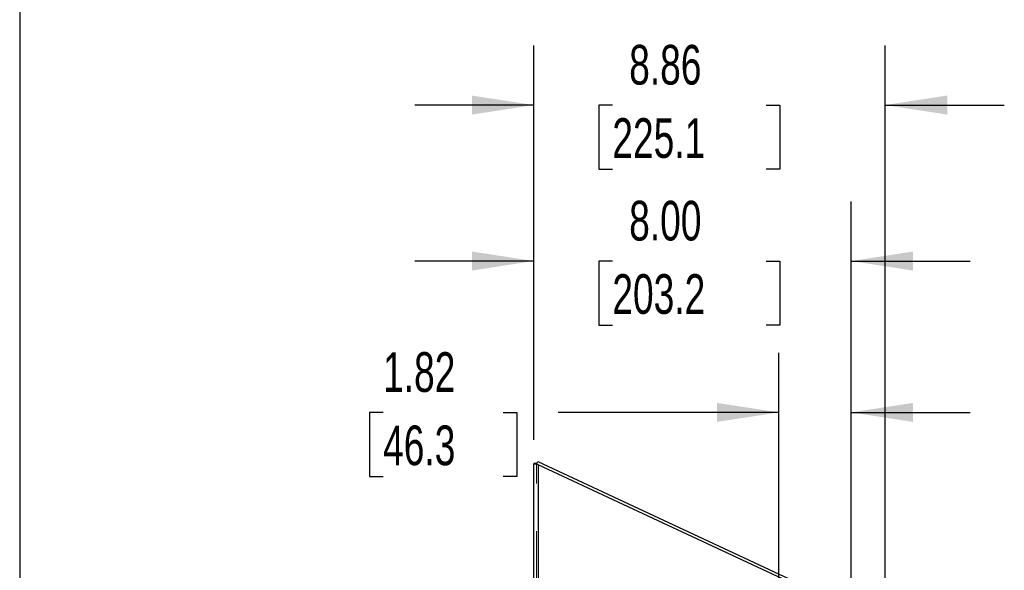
# Model space of a CAD drawing. Header units: inches. Extents: x 0.2 to 10.8, y 0.2 to 8.2.
# Tile 37 of 112: x 0.2 to 2.3, y 5.2 to 6.3. Entities that reach past the tile are written whole.
import ezdxf

# ---------------------------------------------------------------- set-up
doc = ezdxf.new("R2010")
doc.units = ezdxf.units.IN
doc.header["$MEASUREMENT"] = 0
doc.linetypes.add('HIDDEN', pattern=[0.075, 0.05, -0.025])
doc.layers.add('DIMENSIONS', color=140, linetype='Continuous')
doc.layers.add('TEXT', color=140, linetype='Continuous')
doc.styles.add('SLDTEXTSTYLE0', font='TXT', dxfattribs={"width": 0.7})
doc.dimstyles.new('SLDDIMSTYLE1', dxfattribs={"dimtxt": 0.084961, "dimasz": 0.13, "dimexe": 0, "dimexo": 0.0625, "dimgap": 0.02124, "dimtad": 0, "dimtih": 1, "dimtoh": 1, "dimlfac": 12, "dimrnd": 1e-09, "dimzin": 12, "dimdsep": 46, "dimtxsty": 'SLDTEXTSTYLE0', "dimsah": 1, "dimcen": 0.09, "dimadec": 0, "dimazin": 3, "dimtfac": 1, "dimtmove": 0, "dimatfit": 0, "dimfxl": 0, "dimfrac": 2, "dimtolj": 1, "dimtzin": 12, "dimarcsym": 0})
doc.dimstyles.new('SLDDIMSTYLE2', dxfattribs={"dimtxt": 0.084961, "dimasz": 0.13, "dimexe": 0, "dimexo": 0.0625, "dimgap": 0.02124, "dimtad": 0, "dimtih": 1, "dimtoh": 1, "dimlfac": 12, "dimrnd": 1e-09, "dimzin": 4, "dimdsep": 46, "dimtxsty": 'SLDTEXTSTYLE0', "dimsah": 1, "dimcen": 0.09, "dimadec": 0, "dimazin": 1, "dimtfac": 1, "dimtmove": 0, "dimatfit": 0, "dimfxl": 0, "dimfrac": 2, "dimtolj": 1, "dimtzin": 12, "dimarcsym": 0})

# ---------------------------------------------------------------- blocks, each defined once
blk = doc.blocks.new('_D_7')
at = {"layer": 'DIMENSIONS'}
for p, q in [((1.8448, 4.8756), (1.8448, 5.6442)), ((1.9967, 5.1552), (1.9967, 5.6442)), ((1.0134, 5.5192), (0.9848, 5.5192)), ((0.9848, 5.5192), (0.9848, 5.3842)), ((1.2658, 5.5192), (1.2943, 5.5192)), ((1.2943, 5.5192), (1.2943, 5.3842)), ((1.8448, 5.5192), (1.381, 5.5192)), ((1.9967, 5.5192), (2.2467, 5.5192)), ((0.9848, 5.3842), (1.0134, 5.3842)), ((1.2943, 5.3842), (1.2658, 5.3842))]:
    blk.add_line(p, q, dxfattribs=at)
for points in [[(1.8448, 5.5192), (1.7148, 5.5392), (1.7148, 5.4992)], [(1.9967, 5.5192), (2.1267, 5.4992), (2.1267, 5.5392)]]:
    blk.add_solid(points, dxfattribs=at)
at = {"layer": 'DIMENSIONS', "char_height": 0.08333, "attachment_point": 1, "style": 'SLDTEXTSTYLE0'}
for s, insert in [('1.82', (1.0134, 5.6457)), ('46.3', (1.0134, 5.4916))]:
    blk.add_mtext(s, dxfattribs=dict(at, insert=insert))
blk = doc.blocks.new('_D_8')
at = {"layer": 'DIMENSIONS'}
for p, q in [((1.33, 5.4615), (1.33, 5.9622)), ((1.9967, 5.1552), (1.9967, 5.9622)), ((1.33, 5.8372), (1.08, 5.8372)), ((1.495, 5.8372), (1.4665, 5.8372)), ((1.4665, 5.8372), (1.4665, 5.7022)), ((1.8182, 5.8372), (1.8467, 5.8372)), ((1.8467, 5.8372), (1.8467, 5.7022)), ((1.9967, 5.8372), (2.2467, 5.8372)), ((1.4665, 5.7022), (1.495, 5.7022)), ((1.8467, 5.7022), (1.8182, 5.7022))]:
    blk.add_line(p, q, dxfattribs=at)
for points in [[(1.33, 5.8372), (1.2, 5.8572), (1.2, 5.8172)], [(1.9967, 5.8372), (2.1267, 5.8172), (2.1267, 5.8572)]]:
    blk.add_solid(points, dxfattribs=at)
at = {"layer": 'DIMENSIONS', "char_height": 0.08333, "attachment_point": 1, "style": 'SLDTEXTSTYLE0'}
for s, insert in [('8.00', (1.5304, 5.9637)), ('203.2', (1.495, 5.8096))]:
    blk.add_mtext(s, dxfattribs=dict(at, insert=insert))
blk = doc.blocks.new('_D_9')
at = {"layer": 'DIMENSIONS'}
for p, q in [((1.33, 5.4615), (1.33, 6.2899)), ((2.0684, 5.1174), (2.0684, 6.2899)), ((1.33, 6.1649), (1.08, 6.1649)), ((1.495, 6.1649), (1.4665, 6.1649)), ((1.4665, 6.1649), (1.4665, 6.0299)), ((1.8182, 6.1649), (1.8467, 6.1649)), ((1.8467, 6.1649), (1.8467, 6.0299)), ((2.0684, 6.1649), (2.3184, 6.1649)), ((1.4665, 6.0299), (1.495, 6.0299)), ((1.8467, 6.0299), (1.8182, 6.0299))]:
    blk.add_line(p, q, dxfattribs=at)
for points in [[(1.33, 6.1649), (1.2, 6.1849), (1.2, 6.1449)], [(2.0684, 6.1649), (2.1984, 6.1449), (2.1984, 6.1849)]]:
    blk.add_solid(points, dxfattribs=at)
at = {"layer": 'DIMENSIONS', "char_height": 0.08333, "attachment_point": 1, "style": 'SLDTEXTSTYLE0'}
for s, insert in [('8.86', (1.5304, 6.2913)), ('225.1', (1.495, 6.1373))]:
    blk.add_mtext(s, dxfattribs=dict(at, insert=insert))

msp = doc.modelspace()

# ---------------------------------------------------------------- linework, layer by layer
at = {"color": 7, "linetype": 'Continuous', "lineweight": 25}
for p, q in [((1.3360065, 5.4115104), (1.3300065, 5.4115104)), ((1.3300065, 5.4115104), (1.3300065, 5.4109271)), ((1.3300065, 3.1697457), (1.3300065, 5.4109271)), ((1.3360065, 5.4109271), (1.3300065, 5.4109271)), ((1.3368597, 5.4105571), (1.333769, 5.4105571)), ((1.3360065, 5.4115104), (1.3360065, 5.4109271)), ((1.3360355, 5.4106192), (1.3385422, 5.4159949)), ((1.3385422, 5.4159949), (1.9725953, 5.1203311)), ((1.3390065, 5.4091582), (1.3390065, 3.1697457)), ((1.9685972, 5.1155752), (1.3390065, 5.4091582))]:
    msp.add_line(p, q, dxfattribs=at)
at = {"color": 7, "linetype": 'HIDDEN', "lineweight": 18}
for p, q in [((1.3360065, 3.1697457), (1.3360065, 5.4109271)), ((1.3360065, 5.4105571), (1.3360355, 5.4106192)), ((1.3360065, 5.4105571), (1.3390065, 5.4091582)), ((1.3372607, 5.4105571), (1.3368597, 5.4105571)), ((1.3390065, 5.4091582), (1.3390065, 3.1697457))]:
    msp.add_line(p, q, dxfattribs=at)
at = {"color": 7, "linetype": 'Continuous', "lineweight": 25}
for points, knots in [([(1.333769, 5.4105571), (1.3326105, 5.4106187), (1.3316535, 5.4106804), (1.3303509, 5.4108037), (1.3300065, 5.4108654), (1.3300065, 5.4109271)], [0, 0, 0, 0, 0.5, 0.5, 1, 1, 1, 1]), ([(1.3390065, 5.4091582), (1.3380748, 5.4093913), (1.3371433, 5.4096245), (1.3353691, 5.4100908), (1.3345267, 5.4103239), (1.333769, 5.4105571)], [0, 0, 0, 0, 0.5, 0.5, 1, 1, 1, 1]), ([(1.3361292, 5.4108202), (1.3361158, 5.410825), (1.3360161, 5.4108606), (1.336011, 5.4108962), (1.3360065, 5.4109271)], [0, 0, 0, 0, 0.134609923, 1, 1, 1, 1])]:
    msp.add_open_spline(points, degree=3, knots=knots, dxfattribs=at)
at = {"color": 7, "linetype": 'HIDDEN', "lineweight": 18}
msp.add_open_spline([(1.3372607, 5.4105571), (1.337078, 5.4105879), (1.3367126, 5.4106496), (1.3363253, 5.4107373), (1.3361908, 5.4107942), (1.3361292, 5.4108202)], degree=3, knots=[0, 0, 0, 0, 0.351561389, 0.7031231, 1, 1, 1, 1], dxfattribs=at)
msp.add_open_spline([(1.3372607, 5.4105571), (1.3377658, 5.4100908), (1.3383854, 5.4096245), (1.3390065, 5.4091582)], degree=3, dxfattribs=at)
at = {"layer": 'TEXT'}
msp.add_line((0.25, 8.25), (0.25, 0.25), dxfattribs=at)

# ---------------------------------------------------------------- dimensions: what is measured, and where the dimension line sits
at = {"layer": 'DIMENSIONS'}
for base, p1, p2, dimstyle, picture, middle in [((2.0684343, 6.1648987), (1.3300065, 5.4115104), (2.0684343, 5.0674286), 'SLDDIMSTYLE1', '_D_9', (1.6566235, 6.1648987)), ((1.9966732, 5.8372141), (1.3300065, 5.4115104), (1.9966732, 5.1051624), 'SLDDIMSTYLE2', '_D_8', (1.6566235, 5.8372141)), ((1.8448398, 5.5192368), (1.9966732, 5.1051624), (1.8448398, 4.8255895), 'SLDDIMSTYLE1', '_D_7', (1.1395849, 5.5192368))]:
    dim = msp.add_linear_dim(base=base, p1=p1, p2=p2, dimstyle=dimstyle, dxfattribs=at)
    dim.commit()
    dim.dimension.update_dxf_attribs({"geometry": picture, "text_midpoint": middle, "dimtype": 160})

doc.saveas('drawing.dxf')
